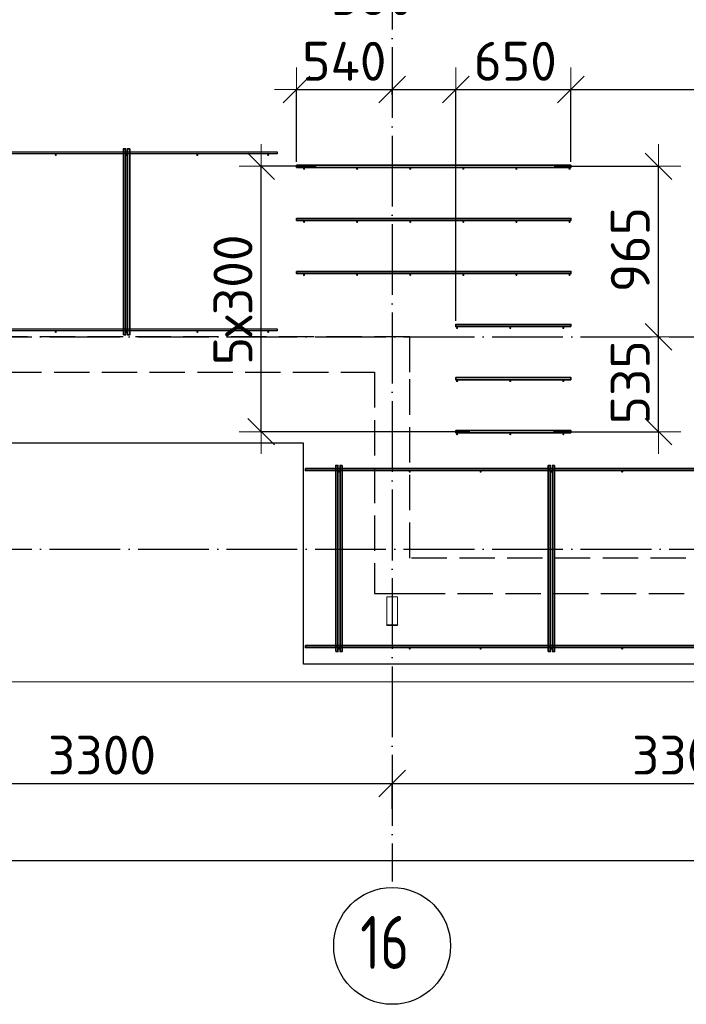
# Model space of a CAD drawing. Header units: millimetres. Extents: x 13527 to 139154, y -122592 to 61893.
# Tile 108 of 130: x 97536 to 101302, y 27427 to 32993. Entities that reach past the tile are written whole.
import ezdxf

# ---------------------------------------------------------------- set-up
doc = ezdxf.new("R2010")
doc.units = ezdxf.units.MM
doc.header["$PDMODE"] = 65
for name, pattern in [('______11', [500, 400, -50, 0, -50]), ('______2', [270, 200, -70]), ('______5', [1100, 800, -100, 100, -100])]:
    doc.linetypes.add(name, pattern=pattern)
for name, color, linetype, lineweight in [('Standard', 7, 'Continuous', 25), ('Арм.стержн. Доп. арматура', 180, 'Continuous', 35), ('Размерная линия_ общее', 7, 'Continuous', 13), ('Стальная конструкция_ общее', 7, 'Continuous', 25), ('Стена_ общее', 7, 'Continuous', 35), ('Фундамент_ общее', 7, 'Continuous', 35)]:
    doc.layers.add(name, color=color, linetype=linetype, lineweight=lineweight)
doc.layers.add('Арм.стержн. Фиксатор', color=7, linetype='Continuous', lineweight=35, true_color=0x501e0f)
doc.layers.add('Осевая линия_ общее', color=7, linetype='______5', lineweight=13, true_color=0xa0a0a0)
doc.styles.add('ISOCPEUR', font='isocpeur.ttf')
doc.dimstyles.new('DIMSTYLE_16', dxfattribs={"dimtxt": 220, "dimasz": 250, "dimexe": 0, "dimexo": 0, "dimgap": 110, "dimtad": 2, "dimdec": 0, "dimrnd": 1, "dimzin": 12, "dimdsep": 46, "dimtxsty": 'ISOCPEUR', "dimblk1": 'ALL_ML_STRICH', "dimblk2": 'ALL_ML_STRICH', "dimsah": 1, "dimcen": 0, "dimclrd": 7, "dimclre": 256, "dimclrt": 7, "dimadec": 0, "dimazin": 0, "dimtfac": 1, "dimtdec": 0, "dimtix": 1, "dimtmove": 2, "dimatfit": 3, "dimfxl": 0, "dimtzin": 0, "dimlwd": 0, "dimlwe": -3, "dimarcsym": 0})
doc.dimstyles.new('DIMSTYLE_3', dxfattribs={"dimtxt": 220, "dimasz": 250, "dimexe": 0, "dimexo": 0, "dimgap": 110, "dimtad": 2, "dimdec": 0, "dimrnd": 5, "dimzin": 12, "dimdsep": 46, "dimtxsty": 'ISOCPEUR', "dimblk1": 'ALL_ML_STRICH', "dimblk2": 'ALL_ML_STRICH', "dimsah": 1, "dimcen": 0, "dimclrd": 7, "dimclre": 256, "dimclrt": 7, "dimadec": 0, "dimazin": 0, "dimtfac": 1, "dimtdec": 0, "dimtix": 1, "dimtmove": 2, "dimatfit": 3, "dimfxl": 0, "dimtvp": 1.2, "dimtzin": 0, "dimlwd": 0, "dimlwe": -3, "dimarcsym": 0})
doc.dimstyles.new('DIMSTYLE_5', dxfattribs={"dimtxt": 220, "dimasz": 250, "dimexe": 0, "dimexo": 0, "dimgap": 110, "dimtad": 2, "dimdec": 0, "dimrnd": 5, "dimzin": 12, "dimdsep": 46, "dimtxsty": 'ISOCPEUR', "dimblk1": 'ALL_ML_STRICH', "dimblk2": 'ALL_ML_STRICH', "dimsah": 1, "dimcen": 0, "dimclrd": 7, "dimclre": 256, "dimclrt": 7, "dimadec": 0, "dimazin": 0, "dimtfac": 1, "dimtdec": 0, "dimtix": 1, "dimtmove": 2, "dimatfit": 3, "dimfxl": 0, "dimtzin": 0, "dimlwd": 0, "dimlwe": -3, "dimarcsym": 0})

# ---------------------------------------------------------------- blocks, each defined once
blk = doc.blocks.new('СЛОЖНЫЙ_ОБЪЕКТ_0')
at = {"layer": 'Стена_ общее', "color": 9, "linetype": '______2', "lineweight": -3, "true_color": 0xc7c7c7, "transparency": 33554687}
for p, q in [((99740, 31200), (96440, 31200)), ((99740, 31000), (99740, 31200)), ((93140, 31000), (99540, 31000)), ((99540, 31000), (99540, 29750)), ((99740, 29950), (99740, 31000)), ((103460, 29950), (99740, 29950)), ((99540, 29750), (99740, 29750)), ((99740, 29750), (103660, 29750))]:
    blk.add_line(p, q, dxfattribs=at)
blk = doc.blocks.new('ALL_ML_STRICH')
at = {"color": 0, "linetype": 'ByBlock', "lineweight": -2}
for p, q in [((0, -0.5), (0, 0.5)), ((-0.3, -0.3), (0.3, 0.3)), ((-1, 0), (0.5, 0))]:
    blk.add_line(p, q, dxfattribs=at)
blk = doc.blocks.new('*D455')
at = {"layer": 'DEFPOINTS', "color": 7, "linetype": 'Continuous', "lineweight": 13, "transparency": 33554687}
for p in [(99100, 32597.8), (99640, 32547.8), (99100, 32170)]:
    blk.add_point(p, dxfattribs=at)
at = {"layer": 'Размерная линия_ общее', "color": 253, "linetype": 'Continuous', "lineweight": -2, "true_color": 0xa0a0a0, "transparency": 33554687}
for p, q in [((99100, 32190), (99100, 32597.8)), ((99640, 32567.8), (99640, 32597.8))]:
    blk.add_line(p, q, dxfattribs=at)
at = {"layer": 'Размерная линия_ общее', "color": 7, "linetype": 'Continuous', "lineweight": -2, "transparency": 33554687}
blk.add_line((99100, 32597.8), (99640, 32597.8), dxfattribs=at)
at = {"layer": 'Размерная линия_ общее', "color": 7, "linetype": 'Continuous', "lineweight": 13, "transparency": 33554687, "xscale": 250, "yscale": 250, "zscale": 250, "rotation": 180}
blk.add_blockref('ALL_ML_STRICH', (99100, 32597.8), dxfattribs=at)
at = {"layer": 'Размерная линия_ общее', "color": 7, "linetype": 'Continuous', "lineweight": 13, "transparency": 33554687, "xscale": 250, "yscale": 250, "zscale": 250}
blk.add_blockref('ALL_ML_STRICH', (99640, 32597.8), dxfattribs=at)
at = {"layer": 'Размерная линия_ общее', "color": 7, "linetype": 'Continuous', "lineweight": 13, "transparency": 33554687, "insert": (99370, 32757.8), "char_height": 220, "width": 660, "attachment_point": 5, "style": 'ISOCPEUR'}
blk.add_mtext('\\A1;{540}', dxfattribs=at)
blk = doc.blocks.new('*D456')
at = {"layer": 'DEFPOINTS', "color": 7, "linetype": 'Continuous', "lineweight": 13, "transparency": 33554687}
for p in [(99640, 32597.8), (99640, 32547.8), (100000, 31270)]:
    blk.add_point(p, dxfattribs=at)
at = {"layer": 'Размерная линия_ общее', "color": 253, "linetype": 'Continuous', "lineweight": -2, "true_color": 0xa0a0a0, "transparency": 33554687}
for p, q in [((99640, 32567.8), (99640, 32597.8)), ((100000, 31290), (100000, 32597.8))]:
    blk.add_line(p, q, dxfattribs=at)
at = {"layer": 'Размерная линия_ общее', "color": 7, "linetype": 'Continuous', "lineweight": -2, "transparency": 33554687}
blk.add_line((99640, 32597.8), (100000, 32597.8), dxfattribs=at)
at = {"layer": 'Размерная линия_ общее', "color": 7, "linetype": 'Continuous', "lineweight": 13, "transparency": 33554687, "xscale": 250, "yscale": 250, "zscale": 250, "rotation": 180}
blk.add_blockref('ALL_ML_STRICH', (99640, 32597.8), dxfattribs=at)
at = {"layer": 'Размерная линия_ общее', "color": 7, "linetype": 'Continuous', "lineweight": 13, "transparency": 33554687, "xscale": 250, "yscale": 250, "zscale": 250}
blk.add_blockref('ALL_ML_STRICH', (100000, 32597.8), dxfattribs=at)
at = {"layer": 'Размерная линия_ общее', "color": 7, "linetype": 'Continuous', "lineweight": 13, "transparency": 33554687, "insert": (99531.2, 33128.5), "char_height": 220, "width": 660, "attachment_point": 5, "style": 'ISOCPEUR'}
blk.add_mtext('\\A1;{360}', dxfattribs=at)
blk = doc.blocks.new('*D457')
at = {"layer": 'DEFPOINTS', "color": 7, "linetype": 'Continuous', "lineweight": 13, "transparency": 33554687}
for p in [(100000, 32597.8), (100650, 32170), (100000, 31270)]:
    blk.add_point(p, dxfattribs=at)
at = {"layer": 'Размерная линия_ общее', "color": 253, "linetype": 'Continuous', "lineweight": -2, "true_color": 0xa0a0a0, "transparency": 33554687}
for p, q in [((100000, 31290), (100000, 32597.8)), ((100650, 32190), (100650, 32597.8))]:
    blk.add_line(p, q, dxfattribs=at)
at = {"layer": 'Размерная линия_ общее', "color": 7, "linetype": 'Continuous', "lineweight": -2, "transparency": 33554687}
blk.add_line((100000, 32597.8), (100650, 32597.8), dxfattribs=at)
at = {"layer": 'Размерная линия_ общее', "color": 7, "linetype": 'Continuous', "lineweight": 13, "transparency": 33554687, "xscale": 250, "yscale": 250, "zscale": 250, "rotation": 180}
blk.add_blockref('ALL_ML_STRICH', (100000, 32597.8), dxfattribs=at)
at = {"layer": 'Размерная линия_ общее', "color": 7, "linetype": 'Continuous', "lineweight": 13, "transparency": 33554687, "xscale": 250, "yscale": 250, "zscale": 250}
blk.add_blockref('ALL_ML_STRICH', (100650, 32597.8), dxfattribs=at)
at = {"layer": 'Размерная линия_ общее', "color": 7, "linetype": 'Continuous', "lineweight": 13, "transparency": 33554687, "insert": (100336, 32757.8), "char_height": 220, "width": 660, "attachment_point": 5, "style": 'ISOCPEUR'}
blk.add_mtext('\\A1;{650}', dxfattribs=at)
blk = doc.blocks.new('*D458')
at = {"layer": 'DEFPOINTS', "color": 7, "linetype": 'Continuous', "lineweight": 13, "transparency": 33554687}
for p in [(100650, 32597.8), (100650, 32170), (102563.6, 32205.8)]:
    blk.add_point(p, dxfattribs=at)
at = {"layer": 'Размерная линия_ общее', "color": 253, "linetype": 'Continuous', "lineweight": -2, "true_color": 0xa0a0a0, "transparency": 33554687}
for p, q in [((100650, 32190), (100650, 32597.8)), ((102563.6, 32225.8), (102563.6, 32597.8))]:
    blk.add_line(p, q, dxfattribs=at)
at = {"layer": 'Размерная линия_ общее', "color": 7, "linetype": 'Continuous', "lineweight": -2, "transparency": 33554687}
blk.add_line((100650, 32597.8), (102563.6, 32597.8), dxfattribs=at)
at = {"layer": 'Размерная линия_ общее', "color": 7, "linetype": 'Continuous', "lineweight": 13, "transparency": 33554687, "xscale": 250, "yscale": 250, "zscale": 250, "rotation": 180}
blk.add_blockref('ALL_ML_STRICH', (100650, 32597.8), dxfattribs=at)
at = {"layer": 'Размерная линия_ общее', "color": 7, "linetype": 'Continuous', "lineweight": 13, "transparency": 33554687, "xscale": 250, "yscale": 250, "zscale": 250}
blk.add_blockref('ALL_ML_STRICH', (102563.6, 32597.8), dxfattribs=at)
at = {"layer": 'Размерная линия_ общее', "color": 7, "linetype": 'Continuous', "lineweight": 13, "transparency": 33554687, "insert": (101661.8, 32757.8), "char_height": 220, "width": 880, "attachment_point": 5, "style": 'ISOCPEUR'}
blk.add_mtext('\\A1;{1915}', dxfattribs=at)
blk = doc.blocks.new('*D462')
at = {"layer": 'DEFPOINTS', "color": 7, "linetype": 'Continuous', "lineweight": 13, "transparency": 33554687}
for p in [(100916.2, 31200), (100532.5, 30664), (101145.6, 30664)]:
    blk.add_point(p, dxfattribs=at)
at = {"layer": 'Размерная линия_ общее', "color": 253, "linetype": 'Continuous', "lineweight": -2, "true_color": 0xa0a0a0, "transparency": 33554687}
for p, q in [((101145.6, 31200), (101145.6, 31200)), ((100552.5, 30664), (101145.6, 30664))]:
    blk.add_line(p, q, dxfattribs=at)
at = {"layer": 'Размерная линия_ общее', "color": 7, "linetype": 'Continuous', "lineweight": -2, "transparency": 33554687}
blk.add_line((101145.6, 30664), (101145.6, 31200), dxfattribs=at)
at = {"layer": 'Размерная линия_ общее', "color": 7, "linetype": 'Continuous', "lineweight": 13, "transparency": 33554687, "xscale": 250, "yscale": 250, "zscale": 250}
for p, rotation in [((101145.6, 31200), 90), ((101145.6, 30664), 270)]:
    blk.add_blockref('ALL_ML_STRICH', p, dxfattribs=dict(at, rotation=rotation))
at = {"layer": 'Размерная линия_ общее', "color": 7, "linetype": 'Continuous', "lineweight": 13, "transparency": 33554687, "insert": (100985.6, 30943), "char_height": 220, "width": 660, "attachment_point": 5, "rotation": 90, "style": 'ISOCPEUR'}
blk.add_mtext('\\A1;{535}', dxfattribs=at)
blk = doc.blocks.new('*D463')
at = {"layer": 'DEFPOINTS', "color": 7, "linetype": 'Continuous', "lineweight": 13, "transparency": 33554687}
for p in [(100536.7, 32164), (100916.2, 31200), (101145.6, 31200)]:
    blk.add_point(p, dxfattribs=at)
at = {"layer": 'Размерная линия_ общее', "color": 253, "linetype": 'Continuous', "lineweight": -2, "true_color": 0xa0a0a0, "transparency": 33554687}
for p, q in [((100556.7, 32164), (101145.6, 32164)), ((101145.6, 31200), (101145.6, 31200))]:
    blk.add_line(p, q, dxfattribs=at)
at = {"layer": 'Размерная линия_ общее', "color": 7, "linetype": 'Continuous', "lineweight": -2, "transparency": 33554687}
blk.add_line((101145.6, 31200), (101145.6, 32164), dxfattribs=at)
at = {"layer": 'Размерная линия_ общее', "color": 7, "linetype": 'Continuous', "lineweight": 13, "transparency": 33554687, "xscale": 250, "yscale": 250, "zscale": 250}
for p, rotation in [((101145.6, 32164), 90), ((101145.6, 31200), 270)]:
    blk.add_blockref('ALL_ML_STRICH', p, dxfattribs=dict(at, rotation=rotation))
at = {"layer": 'Размерная линия_ общее', "color": 7, "linetype": 'Continuous', "lineweight": 13, "transparency": 33554687, "insert": (100985.6, 31693), "char_height": 220, "width": 660, "attachment_point": 5, "rotation": 90, "style": 'ISOCPEUR'}
blk.add_mtext('\\A1;{965}', dxfattribs=at)
blk = doc.blocks.new('*D466')
at = {"layer": 'DEFPOINTS', "color": 7, "linetype": 'Continuous', "lineweight": 13, "transparency": 33554687}
for p in [(99231.3, 32164), (98900.8, 30664), (100098.8, 30664)]:
    blk.add_point(p, dxfattribs=at)
at = {"layer": 'Размерная линия_ общее', "color": 253, "linetype": 'Continuous', "lineweight": -2, "true_color": 0xa0a0a0, "transparency": 33554687}
for p, q in [((99211.3, 32164), (98900.8, 32164)), ((100078.8, 30664), (98900.8, 30664))]:
    blk.add_line(p, q, dxfattribs=at)
at = {"layer": 'Размерная линия_ общее', "color": 7, "linetype": 'Continuous', "lineweight": -2, "transparency": 33554687}
blk.add_line((98900.8, 30664), (98900.8, 32164), dxfattribs=at)
at = {"layer": 'Размерная линия_ общее', "color": 7, "linetype": 'Continuous', "lineweight": 13, "transparency": 33554687, "xscale": 250, "yscale": 250, "zscale": 250}
for p, rotation in [((98900.8, 32164), 90), ((98900.8, 30664), 270)]:
    blk.add_blockref('ALL_ML_STRICH', p, dxfattribs=dict(at, rotation=rotation))
at = {"layer": 'Размерная линия_ общее', "color": 7, "linetype": 'Continuous', "lineweight": 13, "transparency": 33554687, "insert": (98630.8, 31040), "char_height": 220, "width": 11, "attachment_point": 1, "rotation": 90, "line_spacing_factor": 0.60241, "style": 'ISOCPEUR'}
blk.add_mtext('5х300', dxfattribs=at)
blk = doc.blocks.new('*D570')
at = {"layer": 'DEFPOINTS', "color": 7, "linetype": 'Continuous', "lineweight": 13, "transparency": 33554687}
for p in [(96340, 28675.7), (96340, 28512.1), (99640, 28512.1)]:
    blk.add_point(p, dxfattribs=at)
at = {"layer": 'Размерная линия_ общее', "color": 253, "linetype": 'Continuous', "lineweight": -2, "true_color": 0xa0a0a0, "transparency": 33554687}
for p, q in [((96340, 28532.1), (96340, 28675.7)), ((99640, 28532.1), (99640, 28675.7))]:
    blk.add_line(p, q, dxfattribs=at)
at = {"layer": 'Размерная линия_ общее', "color": 7, "linetype": 'Continuous', "lineweight": -2, "transparency": 33554687}
blk.add_line((96340, 28675.7), (99640, 28675.7), dxfattribs=at)
at = {"layer": 'Размерная линия_ общее', "color": 7, "linetype": 'Continuous', "lineweight": 13, "transparency": 33554687, "xscale": 250, "yscale": 250, "zscale": 250, "rotation": 180}
blk.add_blockref('ALL_ML_STRICH', (96340, 28675.7), dxfattribs=at)
at = {"layer": 'Размерная линия_ общее', "color": 7, "linetype": 'Continuous', "lineweight": 13, "transparency": 33554687, "xscale": 250, "yscale": 250, "zscale": 250}
blk.add_blockref('ALL_ML_STRICH', (99640, 28675.7), dxfattribs=at)
at = {"layer": 'Размерная линия_ общее', "color": 7, "linetype": 'Continuous', "lineweight": 13, "transparency": 33554687, "insert": (98001, 28835.7), "char_height": 220, "width": 880, "attachment_point": 5, "style": 'ISOCPEUR'}
blk.add_mtext('\\A1;{3300}', dxfattribs=at)
blk = doc.blocks.new('*D571')
at = {"layer": 'DEFPOINTS', "color": 7, "linetype": 'Continuous', "lineweight": 13, "transparency": 33554687}
for p in [(99640, 28675.7), (99640, 28512.1), (102940, 28512.1)]:
    blk.add_point(p, dxfattribs=at)
at = {"layer": 'Размерная линия_ общее', "color": 253, "linetype": 'Continuous', "lineweight": -2, "true_color": 0xa0a0a0, "transparency": 33554687}
for p, q in [((99640, 28532.1), (99640, 28675.7)), ((102940, 28532.1), (102940, 28675.7))]:
    blk.add_line(p, q, dxfattribs=at)
at = {"layer": 'Размерная линия_ общее', "color": 7, "linetype": 'Continuous', "lineweight": -2, "transparency": 33554687}
blk.add_line((99640, 28675.7), (102940, 28675.7), dxfattribs=at)
at = {"layer": 'Размерная линия_ общее', "color": 7, "linetype": 'Continuous', "lineweight": 13, "transparency": 33554687, "xscale": 250, "yscale": 250, "zscale": 250, "rotation": 180}
blk.add_blockref('ALL_ML_STRICH', (99640, 28675.7), dxfattribs=at)
at = {"layer": 'Размерная линия_ общее', "color": 7, "linetype": 'Continuous', "lineweight": 13, "transparency": 33554687, "xscale": 250, "yscale": 250, "zscale": 250}
blk.add_blockref('ALL_ML_STRICH', (102940, 28675.7), dxfattribs=at)
at = {"layer": 'Размерная линия_ общее', "color": 7, "linetype": 'Continuous', "lineweight": 13, "transparency": 33554687, "insert": (101301, 28835.7), "char_height": 220, "width": 880, "attachment_point": 5, "style": 'ISOCPEUR'}
blk.add_mtext('\\A1;{3300}', dxfattribs=at)
blk = doc.blocks.new('*D576')
at = {"layer": 'DEFPOINTS', "color": 7, "linetype": 'Continuous', "lineweight": 13, "transparency": 33554687}
for p in [(75300, 28239.6), (75300, 28122.1), (117380, 28122.1)]:
    blk.add_point(p, dxfattribs=at)
at = {"layer": 'Размерная линия_ общее', "color": 253, "linetype": 'Continuous', "lineweight": -2, "true_color": 0xa0a0a0, "transparency": 33554687}
for p, q in [((75300, 28222.1), (75300, 28239.6)), ((117380, 28222.1), (117380, 28239.6))]:
    blk.add_line(p, q, dxfattribs=at)
at = {"layer": 'Размерная линия_ общее', "color": 7, "linetype": 'Continuous', "lineweight": -2, "transparency": 33554687}
blk.add_line((75300, 28239.6), (117380, 28239.6), dxfattribs=at)
at = {"layer": 'Размерная линия_ общее', "color": 7, "linetype": 'Continuous', "lineweight": 13, "transparency": 33554687, "xscale": 250, "yscale": 250, "zscale": 250, "rotation": 180}
blk.add_blockref('ALL_ML_STRICH', (75300, 28239.6), dxfattribs=at)
at = {"layer": 'Размерная линия_ общее', "color": 7, "linetype": 'Continuous', "lineweight": 13, "transparency": 33554687, "xscale": 250, "yscale": 250, "zscale": 250}
blk.add_blockref('ALL_ML_STRICH', (117380, 28239.6), dxfattribs=at)
at = {"layer": 'Размерная линия_ общее', "color": 7, "linetype": 'Continuous', "lineweight": 13, "transparency": 33554687, "insert": (96340, 28399.6), "char_height": 220, "width": 1100, "attachment_point": 5, "style": 'ISOCPEUR'}
blk.add_mtext('\\A1;{42080}', dxfattribs=at)

msp = doc.modelspace()

# ---------------------------------------------------------------- hatches: boundary and pattern name
at = {"layer": 'Арм.стержн. Доп. арматура', "linetype": 'Continuous', "lineweight": 35, "transparency": 33554687}
for points in [[(99148.5, 32150), (99148, 32152.3), (99146.7, 32154.2), (99144.8, 32155.5), (99142.5, 32156), (99140.2, 32155.5), (99138.3, 32154.2), (99137, 32152.3), (99136.5, 32150), (99137, 32147.7), (99138.3, 32145.8), (99140.2, 32144.5), (99142.5, 32144), (99144.8, 32144.5), (99146.7, 32145.8), (99148, 32147.7)], [(99448.5, 32150), (99448, 32152.3), (99446.7, 32154.2), (99444.8, 32155.5), (99442.5, 32156), (99440.2, 32155.5), (99438.3, 32154.2), (99437, 32152.3), (99436.5, 32150), (99437, 32147.7), (99438.3, 32145.8), (99440.2, 32144.5), (99442.5, 32144), (99444.8, 32144.5), (99446.7, 32145.8), (99448, 32147.7)], [(99748.5, 32150), (99748, 32152.3), (99746.7, 32154.2), (99744.8, 32155.5), (99742.5, 32156), (99740.2, 32155.5), (99738.3, 32154.2), (99737, 32152.3), (99736.5, 32150), (99737, 32147.7), (99738.3, 32145.8), (99740.2, 32144.5), (99742.5, 32144), (99744.8, 32144.5), (99746.7, 32145.8), (99748, 32147.7)], [(100048.5, 32150), (100048, 32152.3), (100046.7, 32154.2), (100044.8, 32155.5), (100042.5, 32156), (100040.2, 32155.5), (100038.3, 32154.2), (100037, 32152.3), (100036.5, 32150), (100037, 32147.7), (100038.3, 32145.8), (100040.2, 32144.5), (100042.5, 32144), (100044.8, 32144.5), (100046.7, 32145.8), (100048, 32147.7)], [(100348.5, 32150), (100348, 32152.3), (100346.7, 32154.2), (100344.8, 32155.5), (100342.5, 32156), (100340.2, 32155.5), (100338.3, 32154.2), (100337, 32152.3), (100336.5, 32150), (100337, 32147.7), (100338.3, 32145.8), (100340.2, 32144.5), (100342.5, 32144), (100344.8, 32144.5), (100346.7, 32145.8), (100348, 32147.7)], [(100648.5, 32150), (100648, 32152.3), (100646.7, 32154.2), (100644.8, 32155.5), (100642.5, 32156), (100640.2, 32155.5), (100638.3, 32154.2), (100637, 32152.3), (100636.5, 32150), (100637, 32147.7), (100638.3, 32145.8), (100640.2, 32144.5), (100642.5, 32144), (100644.8, 32144.5), (100646.7, 32145.8), (100648, 32147.7)], [(99148.5, 31850), (99148, 31852.3), (99146.7, 31854.2), (99144.8, 31855.5), (99142.5, 31856), (99140.2, 31855.5), (99138.3, 31854.2), (99137, 31852.3), (99136.5, 31850), (99137, 31847.7), (99138.3, 31845.8), (99140.2, 31844.5), (99142.5, 31844), (99144.8, 31844.5), (99146.7, 31845.8), (99148, 31847.7)], [(99448.5, 31850), (99448, 31852.3), (99446.7, 31854.2), (99444.8, 31855.5), (99442.5, 31856), (99440.2, 31855.5), (99438.3, 31854.2), (99437, 31852.3), (99436.5, 31850), (99437, 31847.7), (99438.3, 31845.8), (99440.2, 31844.5), (99442.5, 31844), (99444.8, 31844.5), (99446.7, 31845.8), (99448, 31847.7)], [(99748.5, 31850), (99748, 31852.3), (99746.7, 31854.2), (99744.8, 31855.5), (99742.5, 31856), (99740.2, 31855.5), (99738.3, 31854.2), (99737, 31852.3), (99736.5, 31850), (99737, 31847.7), (99738.3, 31845.8), (99740.2, 31844.5), (99742.5, 31844), (99744.8, 31844.5), (99746.7, 31845.8), (99748, 31847.7)], [(100048.5, 31850), (100048, 31852.3), (100046.7, 31854.2), (100044.8, 31855.5), (100042.5, 31856), (100040.2, 31855.5), (100038.3, 31854.2), (100037, 31852.3), (100036.5, 31850), (100037, 31847.7), (100038.3, 31845.8), (100040.2, 31844.5), (100042.5, 31844), (100044.8, 31844.5), (100046.7, 31845.8), (100048, 31847.7)], [(100348.5, 31850), (100348, 31852.3), (100346.7, 31854.2), (100344.8, 31855.5), (100342.5, 31856), (100340.2, 31855.5), (100338.3, 31854.2), (100337, 31852.3), (100336.5, 31850), (100337, 31847.7), (100338.3, 31845.8), (100340.2, 31844.5), (100342.5, 31844), (100344.8, 31844.5), (100346.7, 31845.8), (100348, 31847.7)], [(100648.5, 31850), (100648, 31852.3), (100646.7, 31854.2), (100644.8, 31855.5), (100642.5, 31856), (100640.2, 31855.5), (100638.3, 31854.2), (100637, 31852.3), (100636.5, 31850), (100637, 31847.7), (100638.3, 31845.8), (100640.2, 31844.5), (100642.5, 31844), (100644.8, 31844.5), (100646.7, 31845.8), (100648, 31847.7)], [(99148.5, 31550), (99148, 31552.3), (99146.7, 31554.2), (99144.8, 31555.5), (99142.5, 31556), (99140.2, 31555.5), (99138.3, 31554.2), (99137, 31552.3), (99136.5, 31550), (99137, 31547.7), (99138.3, 31545.8), (99140.2, 31544.5), (99142.5, 31544), (99144.8, 31544.5), (99146.7, 31545.8), (99148, 31547.7)], [(99448.5, 31550), (99448, 31552.3), (99446.7, 31554.2), (99444.8, 31555.5), (99442.5, 31556), (99440.2, 31555.5), (99438.3, 31554.2), (99437, 31552.3), (99436.5, 31550), (99437, 31547.7), (99438.3, 31545.8), (99440.2, 31544.5), (99442.5, 31544), (99444.8, 31544.5), (99446.7, 31545.8), (99448, 31547.7)], [(99748.5, 31550), (99748, 31552.3), (99746.7, 31554.2), (99744.8, 31555.5), (99742.5, 31556), (99740.2, 31555.5), (99738.3, 31554.2), (99737, 31552.3), (99736.5, 31550), (99737, 31547.7), (99738.3, 31545.8), (99740.2, 31544.5), (99742.5, 31544), (99744.8, 31544.5), (99746.7, 31545.8), (99748, 31547.7)], [(100048.5, 31550), (100048, 31552.3), (100046.7, 31554.2), (100044.8, 31555.5), (100042.5, 31556), (100040.2, 31555.5), (100038.3, 31554.2), (100037, 31552.3), (100036.5, 31550), (100037, 31547.7), (100038.3, 31545.8), (100040.2, 31544.5), (100042.5, 31544), (100044.8, 31544.5), (100046.7, 31545.8), (100048, 31547.7)], [(100348.5, 31550), (100348, 31552.3), (100346.7, 31554.2), (100344.8, 31555.5), (100342.5, 31556), (100340.2, 31555.5), (100338.3, 31554.2), (100337, 31552.3), (100336.5, 31550), (100337, 31547.7), (100338.3, 31545.8), (100340.2, 31544.5), (100342.5, 31544), (100344.8, 31544.5), (100346.7, 31545.8), (100348, 31547.7)], [(100648.5, 31550), (100648, 31552.3), (100646.7, 31554.2), (100644.8, 31555.5), (100642.5, 31556), (100640.2, 31555.5), (100638.3, 31554.2), (100637, 31552.3), (100636.5, 31550), (100637, 31547.7), (100638.3, 31545.8), (100640.2, 31544.5), (100642.5, 31544), (100644.8, 31544.5), (100646.7, 31545.8), (100648, 31547.7)], [(100013.5, 31250), (100013, 31252.3), (100011.7, 31254.2), (100009.8, 31255.5), (100007.5, 31256), (100005.2, 31255.5), (100003.3, 31254.2), (100002, 31252.3), (100001.5, 31250), (100002, 31247.7), (100003.3, 31245.8), (100005.2, 31244.5), (100007.5, 31244), (100009.8, 31244.5), (100011.7, 31245.8), (100013, 31247.7)], [(100313.5, 31250), (100313, 31252.3), (100311.7, 31254.2), (100309.8, 31255.5), (100307.5, 31256), (100305.2, 31255.5), (100303.3, 31254.2), (100302, 31252.3), (100301.5, 31250), (100302, 31247.7), (100303.3, 31245.8), (100305.2, 31244.5), (100307.5, 31244), (100309.8, 31244.5), (100311.7, 31245.8), (100313, 31247.7)], [(100613.5, 31250), (100613, 31252.3), (100611.7, 31254.2), (100609.8, 31255.5), (100607.5, 31256), (100605.2, 31255.5), (100603.3, 31254.2), (100602, 31252.3), (100601.5, 31250), (100602, 31247.7), (100603.3, 31245.8), (100605.2, 31244.5), (100607.5, 31244), (100609.8, 31244.5), (100611.7, 31245.8), (100613, 31247.7)], [(100013.5, 30950), (100013, 30952.3), (100011.7, 30954.2), (100009.8, 30955.5), (100007.5, 30956), (100005.2, 30955.5), (100003.3, 30954.2), (100002, 30952.3), (100001.5, 30950), (100002, 30947.7), (100003.3, 30945.8), (100005.2, 30944.5), (100007.5, 30944), (100009.8, 30944.5), (100011.7, 30945.8), (100013, 30947.7)], [(100313.5, 30950), (100313, 30952.3), (100311.7, 30954.2), (100309.8, 30955.5), (100307.5, 30956), (100305.2, 30955.5), (100303.3, 30954.2), (100302, 30952.3), (100301.5, 30950), (100302, 30947.7), (100303.3, 30945.8), (100305.2, 30944.5), (100307.5, 30944), (100309.8, 30944.5), (100311.7, 30945.8), (100313, 30947.7)], [(100613.5, 30950), (100613, 30952.3), (100611.7, 30954.2), (100609.8, 30955.5), (100607.5, 30956), (100605.2, 30955.5), (100603.3, 30954.2), (100602, 30952.3), (100601.5, 30950), (100602, 30947.7), (100603.3, 30945.8), (100605.2, 30944.5), (100607.5, 30944), (100609.8, 30944.5), (100611.7, 30945.8), (100613, 30947.7)], [(100013.5, 30650), (100013, 30652.3), (100011.7, 30654.2), (100009.8, 30655.5), (100007.5, 30656), (100005.2, 30655.5), (100003.3, 30654.2), (100002, 30652.3), (100001.5, 30650), (100002, 30647.7), (100003.3, 30645.8), (100005.2, 30644.5), (100007.5, 30644), (100009.8, 30644.5), (100011.7, 30645.8), (100013, 30647.7)], [(100313.5, 30650), (100313, 30652.3), (100311.7, 30654.2), (100309.8, 30655.5), (100307.5, 30656), (100305.2, 30655.5), (100303.3, 30654.2), (100302, 30652.3), (100301.5, 30650), (100302, 30647.7), (100303.3, 30645.8), (100305.2, 30644.5), (100307.5, 30644), (100309.8, 30644.5), (100311.7, 30645.8), (100313, 30647.7)], [(100613.5, 30650), (100613, 30652.3), (100611.7, 30654.2), (100609.8, 30655.5), (100607.5, 30656), (100605.2, 30655.5), (100603.3, 30654.2), (100602, 30652.3), (100601.5, 30650), (100602, 30647.7), (100603.3, 30645.8), (100605.2, 30644.5), (100607.5, 30644), (100609.8, 30644.5), (100611.7, 30645.8), (100613, 30647.7)]]:
    msp.add_hatch(color=34, dxfattribs=at).paths.add_polyline_path(points)
at = {"layer": 'Арм.стержн. Фиксатор', "linetype": 'Continuous', "lineweight": 35, "transparency": 33554687}
for points in [[(97746, 32228), (97745.5, 32230.3), (97744.2, 32232.2), (97742.3, 32233.5), (97740, 32234), (97737.7, 32233.5), (97735.8, 32232.2), (97734.5, 32230.3), (97734, 32228), (97734.5, 32225.7), (97735.8, 32223.8), (97737.7, 32222.5), (97740, 32222), (97742.3, 32222.5), (97744.2, 32223.8), (97745.5, 32225.7)], [(98146, 32228), (98145.5, 32230.3), (98144.2, 32232.2), (98142.3, 32233.5), (98140, 32234), (98137.7, 32233.5), (98135.8, 32232.2), (98134.5, 32230.3), (98134, 32228), (98134.5, 32225.7), (98135.8, 32223.8), (98137.7, 32222.5), (98140, 32222), (98142.3, 32222.5), (98144.2, 32223.8), (98145.5, 32225.7)], [(98546, 32228), (98545.5, 32230.3), (98544.2, 32232.2), (98542.3, 32233.5), (98540, 32234), (98537.7, 32233.5), (98535.8, 32232.2), (98534.5, 32230.3), (98534, 32228), (98534.5, 32225.7), (98535.8, 32223.8), (98537.7, 32222.5), (98540, 32222), (98542.3, 32222.5), (98544.2, 32223.8), (98545.5, 32225.7)], [(98946, 32228), (98945.5, 32230.3), (98944.2, 32232.2), (98942.3, 32233.5), (98940, 32234), (98937.7, 32233.5), (98935.8, 32232.2), (98934.5, 32230.3), (98934, 32228), (98934.5, 32225.7), (98935.8, 32223.8), (98937.7, 32222.5), (98940, 32222), (98942.3, 32222.5), (98944.2, 32223.8), (98945.5, 32225.7)], [(97746, 31228), (97745.5, 31230.3), (97744.2, 31232.2), (97742.3, 31233.5), (97740, 31234), (97737.7, 31233.5), (97735.8, 31232.2), (97734.5, 31230.3), (97734, 31228), (97734.5, 31225.7), (97735.8, 31223.8), (97737.7, 31222.5), (97740, 31222), (97742.3, 31222.5), (97744.2, 31223.8), (97745.5, 31225.7)], [(98146, 31228), (98145.5, 31230.3), (98144.2, 31232.2), (98142.3, 31233.5), (98140, 31234), (98137.7, 31233.5), (98135.8, 31232.2), (98134.5, 31230.3), (98134, 31228), (98134.5, 31225.7), (98135.8, 31223.8), (98137.7, 31222.5), (98140, 31222), (98142.3, 31222.5), (98144.2, 31223.8), (98145.5, 31225.7)], [(98546, 31228), (98545.5, 31230.3), (98544.2, 31232.2), (98542.3, 31233.5), (98540, 31234), (98537.7, 31233.5), (98535.8, 31232.2), (98534.5, 31230.3), (98534, 31228), (98534.5, 31225.7), (98535.8, 31223.8), (98537.7, 31222.5), (98540, 31222), (98542.3, 31222.5), (98544.2, 31223.8), (98545.5, 31225.7)], [(98946, 31228), (98945.5, 31230.3), (98944.2, 31232.2), (98942.3, 31233.5), (98940, 31234), (98937.7, 31233.5), (98935.8, 31232.2), (98934.5, 31230.3), (98934, 31228), (98934.5, 31225.7), (98935.8, 31223.8), (98937.7, 31222.5), (98940, 31222), (98942.3, 31222.5), (98944.2, 31223.8), (98945.5, 31225.7)], [(99346, 30438), (99345.5, 30440.3), (99344.2, 30442.2), (99342.3, 30443.5), (99340, 30444), (99337.7, 30443.5), (99335.8, 30442.2), (99334.5, 30440.3), (99334, 30438), (99334.5, 30435.7), (99335.8, 30433.8), (99337.7, 30432.5), (99340, 30432), (99342.3, 30432.5), (99344.2, 30433.8), (99345.5, 30435.7)], [(99746, 30438), (99745.5, 30440.3), (99744.2, 30442.2), (99742.3, 30443.5), (99740, 30444), (99737.7, 30443.5), (99735.8, 30442.2), (99734.5, 30440.3), (99734, 30438), (99734.5, 30435.7), (99735.8, 30433.8), (99737.7, 30432.5), (99740, 30432), (99742.3, 30432.5), (99744.2, 30433.8), (99745.5, 30435.7)], [(100146, 30438), (100145.5, 30440.3), (100144.2, 30442.2), (100142.3, 30443.5), (100140, 30444), (100137.7, 30443.5), (100135.8, 30442.2), (100134.5, 30440.3), (100134, 30438), (100134.5, 30435.7), (100135.8, 30433.8), (100137.7, 30432.5), (100140, 30432), (100142.3, 30432.5), (100144.2, 30433.8), (100145.5, 30435.7)], [(100546, 30438), (100545.5, 30440.3), (100544.2, 30442.2), (100542.3, 30443.5), (100540, 30444), (100537.7, 30443.5), (100535.8, 30442.2), (100534.5, 30440.3), (100534, 30438), (100534.5, 30435.7), (100535.8, 30433.8), (100537.7, 30432.5), (100540, 30432), (100542.3, 30432.5), (100544.2, 30433.8), (100545.5, 30435.7)], [(100946, 30438), (100945.5, 30440.3), (100944.2, 30442.2), (100942.3, 30443.5), (100940, 30444), (100937.7, 30443.5), (100935.8, 30442.2), (100934.5, 30440.3), (100934, 30438), (100934.5, 30435.7), (100935.8, 30433.8), (100937.7, 30432.5), (100940, 30432), (100942.3, 30432.5), (100944.2, 30433.8), (100945.5, 30435.7)], [(99346, 29438), (99345.5, 29440.3), (99344.2, 29442.2), (99342.3, 29443.5), (99340, 29444), (99337.7, 29443.5), (99335.8, 29442.2), (99334.5, 29440.3), (99334, 29438), (99334.5, 29435.7), (99335.8, 29433.8), (99337.7, 29432.5), (99340, 29432), (99342.3, 29432.5), (99344.2, 29433.8), (99345.5, 29435.7)], [(99746, 29438), (99745.5, 29440.3), (99744.2, 29442.2), (99742.3, 29443.5), (99740, 29444), (99737.7, 29443.5), (99735.8, 29442.2), (99734.5, 29440.3), (99734, 29438), (99734.5, 29435.7), (99735.8, 29433.8), (99737.7, 29432.5), (99740, 29432), (99742.3, 29432.5), (99744.2, 29433.8), (99745.5, 29435.7)], [(100146, 29438), (100145.5, 29440.3), (100144.2, 29442.2), (100142.3, 29443.5), (100140, 29444), (100137.7, 29443.5), (100135.8, 29442.2), (100134.5, 29440.3), (100134, 29438), (100134.5, 29435.7), (100135.8, 29433.8), (100137.7, 29432.5), (100140, 29432), (100142.3, 29432.5), (100144.2, 29433.8), (100145.5, 29435.7)], [(100546, 29438), (100545.5, 29440.3), (100544.2, 29442.2), (100542.3, 29443.5), (100540, 29444), (100537.7, 29443.5), (100535.8, 29442.2), (100534.5, 29440.3), (100534, 29438), (100534.5, 29435.7), (100535.8, 29433.8), (100537.7, 29432.5), (100540, 29432), (100542.3, 29432.5), (100544.2, 29433.8), (100545.5, 29435.7)], [(100946, 29438), (100945.5, 29440.3), (100944.2, 29442.2), (100942.3, 29443.5), (100940, 29444), (100937.7, 29443.5), (100935.8, 29442.2), (100934.5, 29440.3), (100934, 29438), (100934.5, 29435.7), (100935.8, 29433.8), (100937.7, 29432.5), (100940, 29432), (100942.3, 29432.5), (100944.2, 29433.8), (100945.5, 29435.7)]]:
    msp.add_hatch(color=34, dxfattribs=at).paths.add_polyline_path(points)

# ---------------------------------------------------------------- linework, layer by layer
at = {"layer": 'Standard', "color": 7, "linetype": 'Continuous', "lineweight": 13, "transparency": 33554687}
msp.add_lwpolyline([(75100, 29250), (117980, 29250), (117980, 46440), (75100, 46440), (75100, 29250)], dxfattribs=at)
at = {"layer": 'Арм.стержн. Доп. арматура', "color": 34, "linetype": 'Continuous', "lineweight": 35, "transparency": 33554687}
for points in [[(99100, 32170), (100650, 32170), (100650, 32158), (99100, 32158), (99100, 32170)], [(99100, 32170), (100650, 32170), (100650, 32158), (99100, 32158), (99100, 32170)], [(99100, 31870), (100650, 31870), (100650, 31858), (99100, 31858), (99100, 31870)], [(99100, 31870), (100650, 31870), (100650, 31858), (99100, 31858), (99100, 31870)], [(99100, 31570), (100650, 31570), (100650, 31558), (99100, 31558), (99100, 31570)], [(99100, 31570), (100650, 31570), (100650, 31558), (99100, 31558), (99100, 31570)], [(100650, 31258), (100000, 31258), (100000, 31270), (100650, 31270), (100650, 31258)], [(100650, 31258), (100000, 31258), (100000, 31270), (100650, 31270), (100650, 31258)], [(100650, 30958), (100000, 30958), (100000, 30970), (100650, 30970), (100650, 30958)], [(100650, 30958), (100000, 30958), (100000, 30970), (100650, 30970), (100650, 30958)], [(100650, 30658), (100000, 30658), (100000, 30670), (100650, 30670), (100650, 30658)], [(100650, 30658), (100000, 30658), (100000, 30670), (100650, 30670), (100650, 30658)]]:
    msp.add_lwpolyline(points, dxfattribs=at)
at = {"layer": 'Арм.стержн. Фиксатор', "color": 34, "linetype": 'Continuous', "lineweight": 25, "transparency": 33554687}
for points in [[(93754.2, 32246), (98991.7, 32246), (98991.7, 32234), (93754.2, 32234), (93754.2, 32246)], [(93754.2, 32246), (98991.7, 32246), (98991.7, 32234), (93754.2, 32234), (93754.2, 32246)], [(93754.2, 31246), (98991.7, 31246), (98991.7, 31234), (93754.2, 31234), (93754.2, 31246)], [(93754.2, 31246), (98991.7, 31246), (98991.7, 31234), (93754.2, 31234), (93754.2, 31246)]]:
    msp.add_lwpolyline(points, dxfattribs=at)
at = {"layer": 'Арм.стержн. Фиксатор', "color": 34, "linetype": 'Continuous', "lineweight": 35, "transparency": 33554687}
for points in [[(98122, 31211.1), (98122, 32263.1), (98134, 32263.1), (98134, 31211.1), (98122, 31211.1)], [(98158, 32262.9), (98158, 31210.8), (98146, 31210.8), (98146, 32262.9), (98158, 32262.9)], [(99150, 30456), (104050, 30456), (104050, 30444), (99150, 30444), (99150, 30456)], [(99150, 30456), (104050, 30456), (104050, 30444), (99150, 30444), (99150, 30456)], [(99322, 29421.1), (99322, 30473.1), (99334, 30473.1), (99334, 29421.1), (99322, 29421.1)], [(99358, 30472.9), (99358, 29420.8), (99346, 29420.8), (99346, 30472.9), (99358, 30472.9)], [(100522, 29421.1), (100522, 30473.1), (100534, 30473.1), (100534, 29421.1), (100522, 29421.1)], [(100558, 30472.9), (100558, 29420.8), (100546, 29420.8), (100546, 30472.9), (100558, 30472.9)], [(99150, 29456), (104050, 29456), (104050, 29444), (99150, 29444), (99150, 29456)], [(99150, 29456), (104050, 29456), (104050, 29444), (99150, 29444), (99150, 29456)]]:
    msp.add_lwpolyline(points, dxfattribs=at)
at = {"layer": 'Осевая линия_ общее', "color": 253, "linetype": '______11', "lineweight": -3, "true_color": 0xa0a0a0, "transparency": 33554687}
for p, q in [((99640, 46340), (99640, 28122.1)), ((75200, 31200), (119325.4, 31200)), ((75200, 30000), (119325.4, 30000))]:
    msp.add_line(p, q, dxfattribs=at)
at = {"layer": 'Осевая линия_ общее', "color": 7, "linetype": 'Continuous', "lineweight": -3, "transparency": 33554687}
msp.add_circle((99640.4, 27757.6), 330.4, dxfattribs=at)
at = {"layer": 'Стальная конструкция_ общее', "color": 253, "linetype": '______2', "lineweight": 18, "true_color": 0xababab, "transparency": 33554687}
for p, q in [((99610, 29573.1), (99610, 29730)), ((99610, 29730), (99670, 29730)), ((99610, 29573.1), (99610, 29730)), ((99610, 29730), (99670, 29730)), ((99670, 29730), (99670, 29573.1)), ((99670, 29730), (99670, 29573.1))]:
    msp.add_line(p, q, dxfattribs=at)
at = {"layer": 'Стальная конструкция_ общее', "color": 7, "linetype": 'Continuous', "lineweight": 25, "transparency": 33554687}
for p, q in [((99610, 29570), (99610, 29573.1)), ((99610, 29573.1), (99670, 29573.1)), ((99610, 29570), (99610, 29573.1)), ((99610, 29573.1), (99670, 29573.1)), ((99610, 29570), (99670, 29570)), ((99610, 29570), (99670, 29570)), ((99670, 29573.1), (99670, 29570)), ((99670, 29573.1), (99670, 29570))]:
    msp.add_line(p, q, dxfattribs=at)
at = {"layer": 'Фундамент_ общее', "color": 7, "lineweight": 25, "transparency": 33554687}
for p, q in [((99140, 30600), (93540, 30600)), ((99140, 29350), (99140, 30600)), ((104060, 29350), (99140, 29350))]:
    msp.add_line(p, q, dxfattribs=at)
at = {"layer": 'Фундамент_ общее', "color": 7, "linetype": 'Continuous', "lineweight": 25, "transparency": 33554687}
for p, q in [((99140, 30600), (93540, 30600)), ((99140, 29350), (99140, 30600)), ((104060, 29350), (99140, 29350))]:
    msp.add_line(p, q, dxfattribs=at)

# ---------------------------------------------------------------- block references
at = {"layer": 'Стена_ общее', "color": 9, "linetype": '______2', "lineweight": -3, "true_color": 0xc7c7c7, "transparency": 33554687}
msp.add_blockref('СЛОЖНЫЙ_ОБЪЕКТ_0', (0, 0), dxfattribs=at)

# ---------------------------------------------------------------- texts
at = {"layer": 'Осевая линия_ общее', "color": 7, "linetype": 'Continuous', "lineweight": -3, "transparency": 33554687, "insert": (99460.4, 27627.1), "char_height": 300, "width": 472.281, "attachment_point": 7, "style": 'ISOCPEUR'}
msp.add_mtext('\\W0.75;16', dxfattribs=at)

# ---------------------------------------------------------------- dimensions: what is measured, and where the dimension line sits
at = {"layer": 'Размерная линия_ общее', "color": 7, "linetype": 'Continuous', "lineweight": 13, "transparency": 33554687}
for base, p1, p2, dimstyle, picture, middle in [((100000, 32597.8), (99640, 32567.8), (100000, 31290), 'DIMSTYLE_3', '*D456', (99531.2, 33128.5)), ((99640, 32597.8), (99100, 32190), (99640, 32567.8), 'DIMSTYLE_3', '*D455', (99370, 32757.8)), ((100650, 32597.8), (100000, 31290), (100650, 32190), 'DIMSTYLE_5', '*D457', (100336, 32757.8)), ((102563.6, 32597.8), (100650, 32190), (102563.6, 32225.8), 'DIMSTYLE_5', '*D458', (101661.8, 32757.8)), ((99640, 28675.7), (96340, 28532.1), (99640, 28532.1), 'DIMSTYLE_5', '*D570', (98001, 28835.7)), ((102940, 28675.7), (99640, 28532.1), (102940, 28532.1), 'DIMSTYLE_5', '*D571', (101301, 28835.7)), ((117380, 28239.6), (75300, 28222.1), (117380, 28222.1), 'DIMSTYLE_16', '*D576', (96340, 28399.6))]:
    dim = msp.add_linear_dim(base=base, p1=p1, p2=p2, dimstyle=dimstyle, override={"dimpost": '<>', "dimclrd": 7, "dimclre": 253, "dimclrt": 7, "dimlwd": 0, "dimlwe": 65533}, dxfattribs=at)
    dim.commit()
    dim.dimension.update_dxf_attribs({"geometry": picture, "text_midpoint": middle, "dimtype": 160})
dim = msp.add_linear_dim(base=(98900.8, 32164), p1=(100078.8, 30664), p2=(99211.3, 32164), angle=90, text='5х300', dimstyle='DIMSTYLE_5', override={"dimpost": '<>', "dimclrd": 7, "dimclre": 253, "dimclrt": 7, "dimlwd": 0, "dimlwe": 65533}, dxfattribs=at)
dim.commit()
dim.dimension.update_dxf_attribs({"geometry": '*D466', "text_midpoint": (98790.8, 31414), "dimtype": 160})
for base, p1, p2, dimstyle, picture, middle in [((101145.6, 32164), (101145.6, 31200), (100556.7, 32164), 'DIMSTYLE_5', '*D463', (100985.6, 31693)), ((101145.6, 31200), (100552.5, 30664), (101145.6, 31200), 'DIMSTYLE_3', '*D462', (100985.6, 30943))]:
    dim = msp.add_linear_dim(base=base, p1=p1, p2=p2, angle=90, dimstyle=dimstyle, override={"dimpost": '<>', "dimclrd": 7, "dimclre": 253, "dimclrt": 7, "dimlwd": 0, "dimlwe": 65533}, dxfattribs=at)
    dim.commit()
    dim.dimension.update_dxf_attribs({"geometry": picture, "text_midpoint": middle, "dimtype": 160})

doc.saveas('drawing.dxf')
